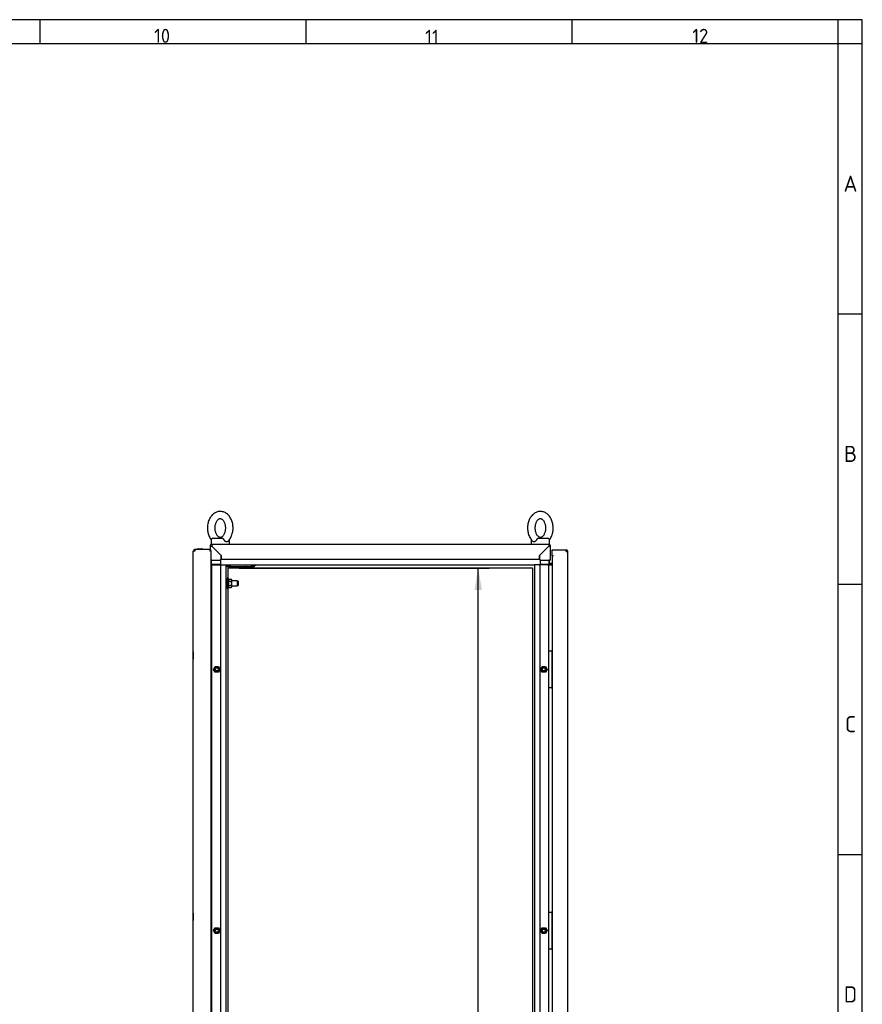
# Paper-space layout 'Layout1' of a CAD drawing. Extents: x 81 to 5357, y 137 to 3739.
# Tile 10 of 10: x 3986 to 5357, y 2137 to 3739. Entities that reach past the tile are written whole.
import ezdxf
from ezdxf.lldxf.tags import DXFTag

# ---------------------------------------------------------------- set-up
doc = ezdxf.new("R2010")
doc.units = 0
doc.header["$LTSCALE"] = 13.000013
doc.layers.get('0').update_dxf_attribs({"linetype": 'CONTINUOUS'})
for name, color, linetype in [('_TRANSLATION', 7, 'CONTINUOUS'), ('AE00100_03', 7, 'CONTINUOUS'), ('AE00198_03', 7, 'CONTINUOUS'), ('AE00217_25', 7, 'CONTINUOUS'), ('AE00219_00', 7, 'CONTINUOUS'), ('AE00219_03', 7, 'CONTINUOUS'), ('AE00224_00', 7, 'CONTINUOUS'), ('AE00368_00', 7, 'CONTINUOUS'), ('AE00500_10', 7, 'CONTINUOUS'), ('AE00715_01', 7, 'CONTINUOUS'), ('DEFAULT', 7, 'CONTINUOUS'), ('DV3__TRANSLATION', 7, 'CONTINUOUS'), ('F0000000_08', 7, 'CONTINUOUS'), ('F0000001_47', 7, 'CONTINUOUS'), ('F0000001_64', 7, 'CONTINUOUS'), ('M0000000_06', 7, 'CONTINUOUS'), ('M0000000_29', 7, 'CONTINUOUS'), ('M0000000_39', 7, 'CONTINUOUS'), ('M0000000_54', 7, 'CONTINUOUS'), ('M0000000_58', 7, 'CONTINUOUS'), ('M0000000_70', 7, 'CONTINUOUS')]:
    doc.layers.add(name, color=color, linetype=linetype)
doc.styles.add('SEACAD_ARIAL', font='arial.ttf')
doc.styles.add('SEACAD_ARIALI', font='ariali.ttf')
tags = doc.linetypes.add('CENTER2', pattern=[28.575, 19.05, -3.175, 3.175, -3.175]).pattern_tags.tags
tags[10:11] = [DXFTag(74, 4), DXFTag(75, 0), DXFTag(340, '0'), DXFTag(46, 0.0), DXFTag(50, 0.0), DXFTag(44, 0.0), DXFTag(45, 0.0)]
tags[8:9] = [DXFTag(74, 4), DXFTag(75, 0), DXFTag(340, '0'), DXFTag(46, 0.0), DXFTag(50, 0.0), DXFTag(44, 0.0), DXFTag(45, 0.0)]
tags[6:7] = [DXFTag(74, 4), DXFTag(75, 0), DXFTag(340, '0'), DXFTag(46, 0.0), DXFTag(50, 0.0), DXFTag(44, 0.0), DXFTag(45, 0.0)]
tags[4:5] = [DXFTag(74, 4), DXFTag(75, 0), DXFTag(340, '0'), DXFTag(46, 0.0), DXFTag(50, 0.0), DXFTag(44, 0.0), DXFTag(45, 0.0)]
doc.dimstyles.new('ISO', dxfattribs={"dimtxt": 13.75, "dimasz": 13.75, "dimexe": 6.875, "dimexo": 6.875, "dimgap": 3.4375, "dimtad": 1, "dimdec": 1, "dimtxsty": 'SEACAD_ARIAL', "dimblk1": '_SE_FILLED', "dimblk2": '_SE_FILLED', "dimsah": 1, "dimcen": 6.875, "dimazin": 3, "dimtfac": 0.7, "dimtdec": 3, "dimtmove": 0, "dimatfit": 3})

# ---------------------------------------------------------------- blocks, each defined once
blk = doc.blocks.new('DMBLK26')
at = {"layer": '_TRANSLATION', "linetype": 'CONTINUOUS'}
for points in [[(4738.1, 2810.9), (4732.2, 2846.6), (4726.2, 2810.9)], [(4738.1, 1152.4), (4726.2, 1152.4), (4732.2, 1116.6)]]:
    blk.add_hatch(color=7, dxfattribs=at).paths.add_polyline_path(points)
at = {"layer": '_TRANSLATION', "color": 7, "linetype": 'CONTINUOUS'}
for p, q in [((4343.2, 2846.6), (4750.1, 2846.6)), ((4732.2, 1116.6), (4732.2, 2846.6)), ((4343.2, 1116.6), (4750.1, 1116.6))]:
    blk.add_line(p, q, dxfattribs=at)
at = {"layer": '_TRANSLATION', "color": 7, "linetype": 'CONTINUOUS', "style": 'SEACAD_ARIALI'}
blk.add_text('1730', height=35.75, rotation=90, dxfattribs=at).set_placement((4723.3, 1926))
blk = doc.blocks.new('_SE_FILLED')
at = {"color": 0}
blk.add_line((0, 0), (-1, 0), dxfattribs=at)
blk.add_solid([(0, 0), (-1, -0.1665), (-1, 0.1665), (0, 0)], dxfattribs=at)

psp = doc.layouts.get("Layout1")

# ---------------------------------------------------------------- linework, layer by layer
at = {"color": 7, "linetype": 'CONTINUOUS'}
for p, q in [((5357.2, 3738.65), (81.05, 3738.65)), ((4018.48, 3738.65), (4018.48, 3699.28)), ((4451.59, 3738.65), (4451.59, 3699.28)), ((4884.71, 3738.65), (4884.71, 3699.28)), ((5357.2, 142.47), (5357.2, 3738.65)), ((5357.2, 3259.6), (5317.83, 3259.6)), ((5357.2, 2819.92), (5317.83, 2819.92)), ((5357.2, 2380.24), (5317.83, 2380.24))]:
    psp.add_line(p, q, dxfattribs=at)
at = {"layer": 'AE00100_03', "color": 7, "linetype": 'CONTINUOUS'}
psp.add_line((4276.61, 2877.95), (4282.01, 2877.95), dxfattribs=at)
for centre, start, end in [((4276.61, 2876.65), 90, 180), ((4282.01, 2876.65), 0, 90)]:
    psp.add_arc(centre, 1.3, start, end, dxfattribs=at)
at = {"layer": 'AE00198_03', "color": 7, "linetype": 'CONTINUOUS'}
for p, q in [((4852.51, 2709.4), (4851.81, 2709.4)), ((4852.51, 2698.9), (4852.51, 2709.4)), ((4851.81, 2698.9), (4852.51, 2698.9)), ((4852.51, 2664.4), (4851.81, 2664.4)), ((4852.51, 2653.9), (4852.51, 2664.4)), ((4851.81, 2653.9), (4852.51, 2653.9)), ((4852.51, 2284.4), (4851.81, 2284.4)), ((4852.51, 2273.9), (4852.51, 2284.4)), ((4851.81, 2273.9), (4852.51, 2273.9)), ((4852.51, 2239.4), (4851.81, 2239.4)), ((4851.81, 2228.9), (4852.51, 2228.9)), ((4852.51, 2228.9), (4852.51, 2239.4))]:
    psp.add_line(p, q, dxfattribs=at)
at = {"layer": 'AE00217_25', "color": 7, "linetype": 'CONTINUOUS'}
for p, q in [((4323.81, 2825.65), (4321.81, 2825.65)), ((4340.03, 2825.65), (4331.31, 2825.65)), ((4340.03, 2825.65), (4340.03, 2817.65)), ((4341.31, 2824.97), (4340.03, 2825.65)), ((4341.31, 2824.97), (4341.31, 2818.32)), ((4321.81, 2817.65), (4323.81, 2817.65)), ((4331.31, 2817.65), (4340.03, 2817.65)), ((4340.03, 2817.65), (4341.31, 2818.32))]:
    psp.add_line(p, q, dxfattribs=at)
at = {"layer": 'AE00219_00', "color": 7, "linetype": 'CONTINUOUS'}
for p, q in [((4332.31, 2851.65), (4332.31, 2851.15)), ((4338.31, 2851.15), (4338.31, 2851.65)), ((4357.31, 2851.65), (4357.31, 2851.15)), ((4363.31, 2851.15), (4363.31, 2851.65)), ((4329.84, 2848.65), (4329.31, 2848.15)), ((4329.31, 2848.15), (4341.31, 2848.15)), ((4329.31, 2848.15), (4329.31, 2847.65)), ((4329.31, 2847.65), (4341.31, 2847.65)), ((4341.31, 2848.15), (4340.77, 2848.65)), ((4341.31, 2847.65), (4341.31, 2848.15)), ((4354.84, 2848.65), (4354.31, 2848.15)), ((4354.31, 2848.15), (4366.31, 2848.15)), ((4354.31, 2848.15), (4354.31, 2847.65)), ((4354.31, 2847.65), (4366.31, 2847.65)), ((4366.31, 2848.15), (4365.77, 2848.65)), ((4366.31, 2847.65), (4366.31, 2848.15))]:
    psp.add_line(p, q, dxfattribs=at)
at = {"layer": 'AE00219_03', "color": 7, "linetype": 'CONTINUOUS'}
for p, q in [((4268.11, 2710.15), (4268.11, 2698.15)), ((4268.31, 2710.15), (4268.11, 2710.15)), ((4268.11, 2698.15), (4268.31, 2698.15)), ((4268.11, 2285.15), (4268.11, 2273.15)), ((4268.31, 2285.15), (4268.11, 2285.15)), ((4268.11, 2273.15), (4268.31, 2273.15))]:
    psp.add_line(p, q, dxfattribs=at)
at = {"layer": 'AE00224_00', "color": 7, "linetype": 'CONTINUOUS'}
for p, q in [((4323.81, 2813.15), (4323.81, 2830.15)), ((4325.31, 2830.15), (4323.81, 2830.15)), ((4325.31, 2813.15), (4325.31, 2830.15)), ((4326.31, 2827.65), (4325.31, 2830.15)), ((4326.31, 2828.58), (4330.26, 2828.58)), ((4326.31, 2826.84), (4326.31, 2828.58)), ((4326.31, 2825.11), (4326.31, 2826.84)), ((4326.31, 2825.11), (4330.26, 2825.11)), ((4326.31, 2821.65), (4326.31, 2825.11)), ((4326.31, 2818.18), (4326.31, 2821.65)), ((4331.31, 2827.14), (4330.26, 2828.58)), ((4331.31, 2816.15), (4331.31, 2827.14)), ((4323.81, 2813.15), (4325.31, 2813.15)), ((4325.31, 2813.15), (4326.31, 2815.65)), ((4326.31, 2818.18), (4330.26, 2818.18)), ((4326.31, 2816.45), (4326.31, 2818.18)), ((4326.31, 2814.72), (4326.31, 2816.45)), ((4326.31, 2814.72), (4330.26, 2814.72)), ((4330.26, 2814.72), (4331.31, 2816.15))]:
    psp.add_line(p, q, dxfattribs=at)
for points, knots in [([(4330.26, 2825.11), (4330.67, 2825.67), (4330.93, 2826.24), (4330.94, 2826.98), (4330.92, 2827.14), (4330.86, 2827.43), (4330.81, 2827.58), (4330.63, 2828.01), (4330.46, 2828.3), (4330.26, 2828.58)], [0, 0, 0, 0, 0.5, 0.5, 0.625, 0.625, 0.75, 0.75, 1, 1, 1, 1]), ([(4330.26, 2818.18), (4330.46, 2818.74), (4330.63, 2819.31), (4330.87, 2820.47), (4330.94, 2821.05), (4330.94, 2821.94), (4330.92, 2822.23), (4330.86, 2822.83), (4330.81, 2823.12), (4330.63, 2823.99), (4330.46, 2824.55), (4330.26, 2825.11)], [0, 0, 0, 0, 0.25, 0.25, 0.5, 0.5, 0.625, 0.625, 0.75, 0.75, 1, 1, 1, 1]), ([(4330.26, 2814.72), (4330.67, 2815.28), (4330.93, 2815.85), (4330.94, 2816.59), (4330.92, 2816.74), (4330.86, 2817.04), (4330.81, 2817.19), (4330.63, 2817.62), (4330.46, 2817.9), (4330.26, 2818.18)], [0, 0, 0, 0, 0.5, 0.5, 0.625, 0.625, 0.75, 0.75, 1, 1, 1, 1])]:
    psp.add_open_spline(points, degree=3, knots=knots, dxfattribs=at)
at = {"layer": 'AE00368_00', "color": 7, "linetype": 'CONTINUOUS'}
for p, q in [((4325.11, 2851.65), (4325.11, 2851.15)), ((4345.51, 2851.15), (4345.51, 2851.65)), ((4350.11, 2851.65), (4350.11, 2851.15)), ((4370.51, 2851.15), (4370.51, 2851.65)), ((4367.28, 2851.15), (4370.51, 2851.15))]:
    psp.add_line(p, q, dxfattribs=at)
for centre, start, end in [((4328.91, 2851.85), 270, 343.39845), ((4341.71, 2851.85), 196.60155, 270), ((4353.91, 2851.85), 270, 343.39845), ((4366.71, 2851.85), 196.60155, 270)]:
    psp.add_arc(centre, 0.7, start, end, dxfattribs=at)
at = {"layer": 'AE00500_10', "color": 7, "linetype": 'CONTINUOUS'}
for p, q in [((4297.81, 2708.85), (4298.31, 2708.85)), ((4298.31, 2699.45), (4297.81, 2699.45)), ((4301.39, 2681.67), (4304.08, 2686.32)), ((4304.08, 2676.97), (4301.39, 2681.62)), ((4302.48, 2681.65), (4304.64, 2685.4)), ((4304.64, 2677.9), (4302.48, 2681.65)), ((4304.12, 2686.35), (4309.49, 2686.35)), ((4309.49, 2676.95), (4304.12, 2676.95)), ((4304.64, 2685.4), (4308.97, 2685.4)), ((4308.97, 2677.9), (4304.64, 2677.9)), ((4308.97, 2685.4), (4311.14, 2681.65)), ((4311.14, 2681.65), (4308.97, 2677.9)), ((4309.53, 2686.32), (4312.22, 2681.67)), ((4312.22, 2681.62), (4309.53, 2676.97)), ((4833.39, 2681.67), (4836.08, 2686.32)), ((4836.08, 2676.97), (4833.39, 2681.62)), ((4834.48, 2681.65), (4836.64, 2685.4)), ((4836.64, 2677.9), (4834.48, 2681.65)), ((4836.12, 2686.35), (4841.49, 2686.35)), ((4841.49, 2676.95), (4836.12, 2676.95)), ((4836.64, 2685.4), (4840.97, 2685.4)), ((4840.97, 2677.9), (4836.64, 2677.9)), ((4840.97, 2685.4), (4843.14, 2681.65)), ((4843.14, 2681.65), (4840.97, 2677.9)), ((4841.53, 2686.32), (4844.22, 2681.67)), ((4844.22, 2681.62), (4841.53, 2676.97)), ((4297.81, 2663.85), (4298.31, 2663.85)), ((4298.31, 2654.45), (4297.81, 2654.45)), ((4297.81, 2283.85), (4298.31, 2283.85)), ((4298.31, 2274.45), (4297.81, 2274.45)), ((4301.39, 2256.67), (4304.08, 2261.32)), ((4302.48, 2256.65), (4304.64, 2260.4)), ((4304.12, 2261.35), (4309.49, 2261.35)), ((4304.64, 2260.4), (4308.97, 2260.4)), ((4308.97, 2260.4), (4311.14, 2256.65)), ((4309.53, 2261.32), (4312.22, 2256.67)), ((4833.39, 2256.67), (4836.08, 2261.32)), ((4834.48, 2256.65), (4836.64, 2260.4)), ((4836.12, 2261.35), (4841.49, 2261.35)), ((4836.64, 2260.4), (4840.97, 2260.4)), ((4840.97, 2260.4), (4843.14, 2256.65)), ((4841.53, 2261.32), (4844.22, 2256.67)), ((4304.08, 2251.97), (4301.39, 2256.62)), ((4304.64, 2252.9), (4302.48, 2256.65)), ((4309.49, 2251.95), (4304.12, 2251.95)), ((4308.97, 2252.9), (4304.64, 2252.9)), ((4311.14, 2256.65), (4308.97, 2252.9)), ((4312.22, 2256.62), (4309.53, 2251.97)), ((4836.08, 2251.97), (4833.39, 2256.62)), ((4836.64, 2252.9), (4834.48, 2256.65)), ((4841.49, 2251.95), (4836.12, 2251.95)), ((4840.97, 2252.9), (4836.64, 2252.9)), ((4843.14, 2256.65), (4840.97, 2252.9)), ((4844.22, 2256.62), (4841.53, 2251.97)), ((4297.81, 2238.85), (4298.31, 2238.85)), ((4298.31, 2229.45), (4297.81, 2229.45))]:
    psp.add_line(p, q, dxfattribs=at)
for centre in [(4306.81, 2681.65), (4838.81, 2681.65), (4306.81, 2256.65), (4838.81, 2256.65)]:
    psp.add_circle(centre, 2.46, dxfattribs=at)
for centre, radius, start, end in [((4301.44, 2681.65), 0.05, 150, 210), ((4306.81, 2681.65), 3, 75, 15), ((4304.12, 2686.3), 0.05, 90, 150), ((4304.12, 2677), 0.05, 210, 270), ((4309.49, 2686.3), 0.05, 30, 90), ((4309.49, 2677), 0.05, 270, 330), ((4312.18, 2681.65), 0.05, 330, 30), ((4833.44, 2681.65), 0.05, 150, 210), ((4838.81, 2681.65), 3, 75, 15), ((4836.12, 2686.3), 0.05, 90, 150), ((4836.12, 2677), 0.05, 210, 270), ((4841.49, 2686.3), 0.05, 30, 90), ((4841.49, 2677), 0.05, 270, 330), ((4844.18, 2681.65), 0.05, 330, 30), ((4306.81, 2256.65), 3, 75, 15), ((4304.12, 2261.3), 0.05, 90, 150), ((4309.49, 2261.3), 0.05, 30, 90), ((4838.81, 2256.65), 3, 75, 15), ((4836.12, 2261.3), 0.05, 90, 150), ((4841.49, 2261.3), 0.05, 30, 90), ((4301.44, 2256.65), 0.05, 150, 210), ((4304.12, 2252), 0.05, 210, 270), ((4309.49, 2252), 0.05, 270, 330), ((4312.18, 2256.65), 0.05, 330, 30), ((4833.44, 2256.65), 0.05, 150, 210), ((4836.12, 2252), 0.05, 210, 270), ((4841.49, 2252), 0.05, 270, 330), ((4844.18, 2256.65), 0.05, 330, 30)]:
    psp.add_arc(centre, radius, start, end, dxfattribs=at)
at = {"layer": 'AE00715_01', "color": 7, "linetype": 'CONTINUOUS'}
for p, q in [((4297.31, 2892.15), (4297.31, 2885.15)), ((4297.31, 2885.15), (4298.61, 2885.15)), ((4300.31, 2895.15), (4315.61, 2895.15)), ((4306.31, 2885.15), (4318.31, 2885.15)), ((4327.31, 2885.15), (4327.31, 2892.15)), ((4818.31, 2892.15), (4818.31, 2885.15)), ((4827.2, 2885.15), (4839.41, 2885.15)), ((4830, 2895.15), (4845.31, 2895.15)), ((4847.01, 2885.15), (4848.31, 2885.15)), ((4848.31, 2885.15), (4848.31, 2892.15))]:
    psp.add_line(p, q, dxfattribs=at)
for centre, start, end in [((4300.31, 2892.15), 90, 180), ((4324.31, 2892.15), 0, 10.76954), ((4821.31, 2892.15), 169.13292, 180), ((4845.31, 2892.15), 0, 90)]:
    psp.add_arc(centre, 3, start, end, dxfattribs=at)
for points, knots in [([(4312.31, 2938.65), (4311.64, 2938.63), (4310.22, 2938.58), (4307.76, 2938.09), (4305.16, 2937.13), (4302.68, 2935.74), (4300.36, 2933.95), (4298.24, 2931.79), (4296.35, 2929.26), (4294.73, 2926.43), (4293.41, 2923.33), (4292.4, 2920.02), (4291.74, 2916.57), (4291.42, 2913.03), (4291.46, 2909.47), (4291.86, 2905.94), (4292.6, 2902.49), (4293.7, 2899.19), (4295.13, 2896.08), (4296.43, 2893.99), (4297.23, 2892.88), (4297.39, 2892.67)], [0, 0, 0, 0, 0.03244993, 0.0816627, 0.13089294, 0.18055797, 0.23098116, 0.28231484, 0.33451998, 0.38740793, 0.44073212, 0.49427857, 0.54789014, 0.60153131, 0.65522054, 0.70900139, 0.76291181, 0.81699752, 0.87127341, 0.92567607, 0.93825658, 0.93825658, 0.93825658, 0.93825658]), ([(4324.79, 2889.94), (4325.56, 2890.73), (4326.87, 2892.09), (4328.71, 2894.75), (4330.25, 2897.64), (4331.5, 2900.8), (4332.41, 2904.15), (4332.99, 2907.63), (4333.21, 2911.18), (4333.08, 2914.74), (4332.59, 2918.26), (4331.76, 2921.67), (4330.58, 2924.93), (4329.06, 2927.97), (4327.23, 2930.74), (4325.1, 2933.17), (4322.72, 2935.2), (4320.14, 2936.8), (4317.44, 2937.92), (4314.75, 2938.54), (4313.15, 2938.62), (4312.31, 2938.65)], [0, 0, 0, 0, 0.050941, 0.1033419, 0.1563633, 0.2097599, 0.2633301, 0.3169471, 0.3705948, 0.4243005, 0.4781069, 0.5320562, 0.5861887, 0.6405065, 0.6949095, 0.7491704, 0.8029645, 0.8559345, 0.9078279, 0.9586123, 1, 1, 1, 1]), ([(4833.31, 2938.65), (4832.64, 2938.63), (4831.22, 2938.58), (4828.76, 2938.09), (4826.16, 2937.13), (4823.68, 2935.74), (4821.36, 2933.95), (4819.24, 2931.79), (4817.35, 2929.26), (4815.73, 2926.43), (4814.41, 2923.33), (4813.4, 2920.02), (4812.74, 2916.57), (4812.42, 2913.03), (4812.46, 2909.47), (4812.86, 2905.94), (4813.6, 2902.49), (4814.7, 2899.19), (4816.13, 2896.08), (4817.88, 2893.27), (4819.52, 2891.17), (4820.53, 2890.26), (4820.85, 2889.98)], [0, 0, 0, 0, 0.032445, 0.0816503, 0.1308731, 0.1805306, 0.2309462, 0.2822721, 0.3344693, 0.3873492, 0.4406653, 0.4942037, 0.5478071, 0.6014402, 0.6551213, 0.708894, 0.7627962, 0.8168737, 0.8711414, 0.9255358, 0.9798552, 1, 1, 1, 1]), ([(4848.22, 2892.67), (4848.72, 2893.33), (4849.82, 2894.95), (4851.25, 2897.64), (4852.5, 2900.8), (4853.41, 2904.15), (4853.99, 2907.63), (4854.21, 2911.18), (4854.08, 2914.74), (4853.59, 2918.26), (4852.76, 2921.67), (4851.58, 2924.93), (4850.06, 2927.97), (4848.23, 2930.74), (4846.1, 2933.17), (4843.72, 2935.2), (4841.14, 2936.8), (4838.44, 2937.92), (4835.75, 2938.54), (4834.15, 2938.62), (4833.31, 2938.65)], [0.06199318, 0.06199318, 0.06199318, 0.06199318, 0.10352877, 0.15653919, 0.20992461, 0.2634836, 0.31708951, 0.37072596, 0.42442047, 0.47821569, 0.53215375, 0.58627498, 0.64058147, 0.69497312, 0.74922267, 0.80300559, 0.85596448, 0.90784713, 0.95862088, 1, 1, 1, 1]), ([(4312.31, 2926.65), (4312.49, 2926.64), (4313.01, 2926.62), (4313.97, 2926.4), (4315.18, 2925.79), (4316.42, 2924.83), (4317.64, 2923.48), (4318.78, 2921.73), (4319.74, 2919.68), (4320.49, 2917.38), (4320.98, 2914.89), (4321.19, 2912.29), (4321.12, 2909.68), (4320.76, 2907.13), (4320.14, 2904.73), (4319.29, 2902.56), (4318.25, 2900.68), (4317.09, 2899.15), (4315.86, 2897.99), (4314.64, 2897.2), (4313.45, 2896.74), (4312.25, 2896.59), (4311.05, 2896.76), (4309.78, 2897.3), (4308.54, 2898.16), (4307.29, 2899.41), (4306.11, 2901.08), (4305.1, 2903.06), (4304.29, 2905.3), (4303.73, 2907.75), (4303.45, 2910.32), (4303.44, 2912.94), (4303.73, 2915.52), (4304.29, 2917.97), (4305.08, 2920.2), (4306.08, 2922.16), (4307.22, 2923.78), (4308.43, 2925.04), (4309.66, 2925.93), (4310.85, 2926.46), (4311.73, 2926.63), (4312.19, 2926.65), (4312.31, 2926.65)], [0, 0, 0, 0, 0.0121991, 0.0411948, 0.0670538, 0.091493, 0.117508, 0.1428604, 0.1680318, 0.1931992, 0.2184378, 0.2437498, 0.2690926, 0.2943994, 0.3195914, 0.3446249, 0.3694973, 0.3942866, 0.4191455, 0.4444383, 0.4708991, 0.4998777, 0.5332319, 0.559734, 0.584479, 0.6108374, 0.6363064, 0.6614955, 0.6866547, 0.7118719, 0.7371678, 0.7625081, 0.7878346, 0.8130617, 0.8381387, 0.8630496, 0.8878464, 0.9126646, 0.9377922, 0.9638507, 0.9920002, 1, 1, 1, 1]), ([(4833.31, 2926.65), (4833.49, 2926.64), (4834.01, 2926.62), (4834.97, 2926.4), (4836.18, 2925.79), (4837.42, 2924.83), (4838.64, 2923.48), (4839.78, 2921.73), (4840.74, 2919.68), (4841.49, 2917.38), (4841.98, 2914.89), (4842.19, 2912.29), (4842.12, 2909.68), (4841.76, 2907.13), (4841.14, 2904.73), (4840.29, 2902.56), (4839.25, 2900.68), (4838.09, 2899.15), (4836.86, 2897.99), (4835.64, 2897.2), (4834.45, 2896.74), (4833.25, 2896.59), (4832.05, 2896.76), (4830.78, 2897.3), (4829.54, 2898.16), (4828.29, 2899.41), (4827.11, 2901.08), (4826.1, 2903.06), (4825.29, 2905.3), (4824.73, 2907.75), (4824.45, 2910.32), (4824.44, 2912.94), (4824.73, 2915.52), (4825.29, 2917.97), (4826.08, 2920.2), (4827.08, 2922.16), (4828.22, 2923.78), (4829.43, 2925.04), (4830.66, 2925.93), (4831.85, 2926.46), (4832.73, 2926.63), (4833.19, 2926.65), (4833.31, 2926.65)], [0, 0, 0, 0, 0.0121991, 0.0411948, 0.0670538, 0.091493, 0.117508, 0.1428604, 0.1680318, 0.1931992, 0.2184378, 0.2437498, 0.2690926, 0.2943994, 0.3195914, 0.3446249, 0.3694973, 0.3942866, 0.4191455, 0.4444383, 0.4708991, 0.4998777, 0.5332319, 0.559734, 0.584479, 0.6108374, 0.6363064, 0.6614955, 0.6866547, 0.7118719, 0.7371678, 0.7625081, 0.7878346, 0.8130617, 0.8381387, 0.8630496, 0.8878464, 0.9126646, 0.9377922, 0.9638507, 0.9920002, 1, 1, 1, 1]), ([(4315.61, 2895.15), (4315.74, 2895.15), (4315.87, 2895.13), (4316.13, 2895.05), (4316.26, 2894.98), (4316.52, 2894.82), (4316.65, 2894.73), (4316.91, 2894.5), (4317.04, 2894.37), (4317.3, 2894.08), (4317.43, 2893.93), (4317.69, 2893.6), (4317.81, 2893.43), (4318.18, 2892.9), (4318.41, 2892.53), (4318.61, 2892.15)], [0, 0, 0, 0, 0.125, 0.125, 0.25, 0.25, 0.375, 0.375, 0.5, 0.5, 0.625, 0.625, 0.75, 0.75, 1, 1, 1, 1]), ([(4324.78, 2889.93), (4324.67, 2889.82), (4324.55, 2889.72), (4324.28, 2889.54), (4324.12, 2889.46), (4323.8, 2889.33), (4323.63, 2889.28), (4323.28, 2889.21), (4323.1, 2889.2), (4322.73, 2889.2), (4322.54, 2889.21), (4322.15, 2889.28), (4321.95, 2889.33), (4321.55, 2889.46), (4321.35, 2889.54), (4320.96, 2889.73), (4320.76, 2889.84), (4320.18, 2890.23), (4319.81, 2890.54), (4319.31, 2891.09), (4319.16, 2891.29), (4318.87, 2891.7), (4318.73, 2891.92), (4318.61, 2892.15)], [0.25768848, 0.25768848, 0.25768848, 0.25768848, 0.3125, 0.3125, 0.375, 0.375, 0.4375, 0.4375, 0.5, 0.5, 0.5625, 0.5625, 0.625, 0.625, 0.6875, 0.6875, 0.75, 0.75, 0.875, 0.875, 0.9375, 0.9375, 1, 1, 1, 1]), ([(4827, 2892.15), (4826.76, 2891.7), (4826.47, 2891.28), (4825.8, 2890.54), (4825.44, 2890.23), (4824.86, 2889.85), (4824.66, 2889.73), (4824.26, 2889.54), (4824.06, 2889.46), (4823.67, 2889.33), (4823.47, 2889.28), (4823.08, 2889.21), (4822.89, 2889.2), (4822.52, 2889.2), (4822.34, 2889.21), (4821.98, 2889.28), (4821.81, 2889.33), (4821.49, 2889.46), (4821.34, 2889.54), (4821.06, 2889.72), (4820.94, 2889.82), (4820.82, 2889.94)], [0, 0, 0, 0, 0.125, 0.125, 0.25, 0.25, 0.3125, 0.3125, 0.375, 0.375, 0.4375, 0.4375, 0.5, 0.5, 0.5625, 0.5625, 0.625, 0.625, 0.6875, 0.6875, 0.74508711, 0.74508711, 0.74508711, 0.74508711]), ([(4827, 2892.15), (4827.2, 2892.53), (4827.43, 2892.89), (4827.8, 2893.43), (4827.92, 2893.6), (4828.18, 2893.92), (4828.31, 2894.08), (4828.57, 2894.37), (4828.7, 2894.49), (4828.96, 2894.72), (4829.09, 2894.82), (4829.35, 2894.98), (4829.48, 2895.04), (4829.74, 2895.13), (4829.87, 2895.15), (4830, 2895.15)], [0, 0, 0, 0, 0.25, 0.25, 0.375, 0.375, 0.5, 0.5, 0.625, 0.625, 0.75, 0.75, 0.875, 0.875, 1, 1, 1, 1])]:
    psp.add_open_spline(points, degree=3, knots=knots, dxfattribs=at)
at = {"layer": 'DEFAULT', "color": 7, "linetype": 'CONTINUOUS'}
for p, q in [((5317.83, 142.47), (5317.83, 3738.65)), ((5357.2, 3699.28), (81.05, 3699.28))]:
    psp.add_line(p, q, dxfattribs=at)
at = {"layer": 'DV3__TRANSLATION', "color": 7, "linetype": 'CENTER2'}
for p, q in [((4325.31, 2846.65), (4820.31, 2846.65)), ((4325.31, 1116.65), (4325.31, 2846.65)), ((4820.31, 2846.65), (4820.31, 1116.65))]:
    psp.add_line(p, q, dxfattribs=at)
at = {"layer": 'F0000000_08', "color": 7, "linetype": 'CONTINUOUS'}
for p, q in [((4847.31, 2652.15), (4847.31, 2711.15)), ((4847.81, 2711.65), (4848.31, 2711.65)), ((4848.31, 2711.65), (4850.81, 2711.65)), ((4850.81, 2711.65), (4851.31, 2711.65)), ((4851.31, 2711.65), (4851.4, 2711.65)), ((4851.56, 2711.65), (4851.4, 2711.65)), ((4851.81, 2711.15), (4851.81, 2652.15)), ((4851.96, 2711.45), (4852.56, 2710.65)), ((4848.31, 2651.65), (4847.81, 2651.65)), ((4850.81, 2651.65), (4848.31, 2651.65)), ((4851.31, 2651.65), (4850.81, 2651.65)), ((4851.4, 2651.65), (4851.31, 2651.65)), ((4852.56, 2652.65), (4851.96, 2651.85)), ((4847.31, 2227.15), (4847.31, 2286.15)), ((4847.81, 2286.65), (4848.31, 2286.65)), ((4848.31, 2286.65), (4850.81, 2286.65)), ((4850.81, 2286.65), (4851.31, 2286.65)), ((4851.31, 2286.65), (4851.4, 2286.65)), ((4851.56, 2286.65), (4851.4, 2286.65)), ((4851.81, 2286.15), (4851.81, 2227.15)), ((4851.96, 2286.45), (4852.56, 2285.65)), ((4848.31, 2226.65), (4847.81, 2226.65)), ((4850.81, 2226.65), (4848.31, 2226.65)), ((4851.31, 2226.65), (4850.81, 2226.65)), ((4851.4, 2226.65), (4851.31, 2226.65)), ((4852.56, 2227.65), (4851.96, 2226.85))]:
    psp.add_line(p, q, dxfattribs=at)
for centre, start, end in [((4847.81, 2711.15), 90, 180), ((4851.31, 2711.15), 0, 90), ((4851.56, 2711.15), 36.8699, 90), ((4847.81, 2652.15), 180, 270), ((4851.31, 2652.15), 270, 0), ((4851.56, 2652.15), 270, 323.1301), ((4847.81, 2286.15), 90, 180), ((4851.31, 2286.15), 0, 90), ((4851.56, 2286.15), 36.8699, 90), ((4847.81, 2227.15), 180, 270), ((4851.31, 2227.15), 270, 0), ((4851.56, 2227.15), 270, 323.1301)]:
    psp.add_arc(centre, 0.5, start, end, dxfattribs=at)
at = {"layer": 'F0000001_47', "color": 7, "linetype": 'CONTINUOUS'}
for p, q in [((4268.31, 1089.45), (4268.31, 2873.85)), ((4271.11, 2873.85), (4268.31, 2873.85)), ((4271.11, 2876.65), (4271.13, 2876.65)), ((4295.8, 2876.65), (4271.13, 2876.65)), ((4296.31, 2875.15), (4295.01, 2873.85)), ((4295.8, 2874.65), (4295.01, 2873.85)), ((4295.8, 2876.65), (4295.8, 2874.65)), ((4297.81, 2875.15), (4296.31, 2875.15)), ((4297.81, 1088.15), (4297.81, 2875.15))]:
    psp.add_line(p, q, dxfattribs=at)
for centre, radius, start, end in [((4271.11, 2873.85), 2.8, 90, 180), ((4445.1, 2874.01), 174, 179.12972, 180.05178)]:
    psp.add_arc(centre, radius, start, end, dxfattribs=at)
at = {"layer": 'F0000001_64', "color": 7, "linetype": 'CONTINUOUS'}
for p, q in [((4852.56, 2873.35), (4852.56, 2876.15)), ((4852.56, 2876.15), (4875.24, 2876.15)), ((4852.56, 2866.16), (4852.56, 2873.35)), ((4875.26, 2876.15), (4875.24, 2876.15)), ((4875.26, 2873.35), (4878.06, 2873.35)), ((4878.06, 1089.95), (4878.06, 2873.35)), ((4854.86, 2866.16), (4852.56, 2866.16)), ((4854.81, 2866.15), (4852.56, 2866.15)), ((4852.56, 2866.15), (4852.56, 1097.15)), ((4854.81, 2866.15), (4854.86, 2866.15)), ((4854.86, 2866.15), (4854.86, 2866.16))]:
    psp.add_line(p, q, dxfattribs=at)
for centre, radius, start, end in [((4721.18, 2873.65), 154.07, 359.8886, 0.9299), ((4875.26, 2873.35), 2.8, 0, 90)]:
    psp.add_arc(centre, radius, start, end, dxfattribs=at)
at = {"layer": 'M0000000_06', "color": 7, "linetype": 'CONTINUOUS'}
for p, q in [((4297.81, 2852.65), (4300.81, 2852.65)), ((4297.81, 2851.65), (4300.81, 2851.65)), ((4298.31, 2852.65), (4298.31, 2859.15)), ((4300.81, 2852.65), (4312.81, 2852.65)), ((4300.81, 2851.65), (4312.81, 2851.65)), ((4832.81, 2852.65), (4844.81, 2852.65)), ((4844.81, 2851.65), (4832.81, 2851.65)), ((4844.81, 2852.65), (4848.06, 2852.65)), ((4844.81, 2851.65), (4848.06, 2851.65)), ((4847.31, 2859.15), (4847.31, 2852.65)), ((4848.06, 2852.65), (4848.06, 2859.15)), ((4848.06, 2852.65), (4848.06, 2851.65))]:
    psp.add_line(p, q, dxfattribs=at)
at = {"layer": 'M0000000_29', "color": 7, "linetype": 'CONTINUOUS'}
for p, q in [((4298.31, 2851.65), (4298.31, 1111.65)), ((4314.06, 2851.65), (4312.81, 2851.65)), ((4312.81, 2851.65), (4312.81, 1111.65)), ((4314.06, 2851.65), (4318.11, 2851.65)), ((4318.11, 2851.65), (4321.81, 2851.65)), ((4321.81, 1111.65), (4321.81, 2851.65)), ((4823.81, 2851.65), (4823.81, 1111.65)), ((4827.51, 2851.65), (4823.81, 2851.65)), ((4831.56, 2851.65), (4827.51, 2851.65)), ((4832.81, 2851.65), (4831.56, 2851.65)), ((4832.81, 1111.65), (4832.81, 2851.65)), ((4847.31, 2711.15), (4847.31, 2851.65)), ((4848.06, 2851.65), (4848.61, 2851.65)), ((4848.61, 2851.65), (4852.56, 2851.65)), ((4847.31, 2286.15), (4847.31, 2652.15)), ((4847.31, 1736.15), (4847.31, 2227.15))]:
    psp.add_line(p, q, dxfattribs=at)
at = {"layer": 'M0000000_39', "color": 7, "linetype": 'CONTINUOUS'}
for p, q in [((4312.81, 2859.4), (4312.81, 2860.65)), ((4832.81, 2860.65), (4312.81, 2860.65)), ((4312.81, 2859.4), (4312.81, 2855.35)), ((4312.81, 2855.35), (4312.81, 2851.65)), ((4321.81, 2851.65), (4823.81, 2851.65)), ((4832.81, 2859.4), (4832.81, 2860.65)), ((4832.81, 2859.4), (4832.81, 2855.35)), ((4832.81, 2855.35), (4832.81, 2851.65))]:
    psp.add_line(p, q, dxfattribs=at)
at = {"layer": 'M0000000_54', "color": 7, "linetype": 'CONTINUOUS'}
for p, q in [((4849.31, 2852.85), (4848.06, 2852.85)), ((4852.56, 2854.15), (4849.31, 2854.15)), ((4849.31, 2854.15), (4849.31, 2852.95)), ((4849.31, 2852.95), (4852.56, 2852.95)), ((4852.56, 2852.85), (4849.31, 2852.85)), ((4849.31, 2852.85), (4849.31, 2851.65))]:
    psp.add_line(p, q, dxfattribs=at)
for radius, start in [(2, 231.31781), (3.2, 247.00661)]:
    psp.add_arc((4849.31, 2856.15), radius, start, 270, dxfattribs=at)
at = {"layer": 'M0000000_58', "color": 7, "linetype": 'CONTINUOUS'}
for p, q in [((4321.81, 2851.15), (4323.31, 2851.15)), ((4323.31, 2848.65), (4321.81, 2848.65)), ((4323.31, 2851.15), (4328.31, 2851.15)), ((4323.31, 2848.65), (4323.31, 2851.15)), ((4328.31, 2848.65), (4323.31, 2848.65)), ((4362.31, 2851.15), (4328.31, 2851.15)), ((4362.31, 2848.65), (4328.31, 2848.65)), ((4362.31, 2851.15), (4367.28, 2851.15)), ((4367.31, 2848.65), (4362.31, 2848.65)), ((4367.31, 2851.15), (4367.31, 2848.65))]:
    psp.add_line(p, q, dxfattribs=at)
at = {"layer": 'M0000000_70', "color": 7, "linetype": 'CONTINUOUS'}
for p, q in [((4298.61, 2885.15), (4306.2, 2885.15)), ((4318.41, 2885.15), (4827.2, 2885.15)), ((4839.41, 2885.15), (4847.01, 2885.15)), ((4295.81, 2882.35), (4295.81, 2874.65)), ((4298.61, 2882.35), (4313.82, 2867.14)), ((4298.61, 2882.33), (4298.61, 2882.35)), ((4313.81, 2867.13), (4298.61, 2882.33)), ((4831.8, 2867.14), (4847.01, 2882.35)), ((4847.01, 2882.33), (4831.81, 2867.13)), ((4847.01, 2882.33), (4847.01, 2882.35)), ((4849.81, 2859.15), (4849.81, 2882.35)), ((4298.61, 2859.15), (4297.81, 2859.15)), ((4298.61, 2859.15), (4312.81, 2859.15)), ((4313.81, 2860.65), (4313.81, 2867.13)), ((4313.82, 2867.14), (4313.82, 2860.65)), ((4831.8, 2860.65), (4831.8, 2867.14)), ((4831.81, 2867.13), (4831.81, 2860.65)), ((4832.81, 2859.15), (4847.01, 2859.15)), ((4849.81, 2859.15), (4847.01, 2859.15))]:
    psp.add_line(p, q, dxfattribs=at)
for centre, radius, start, end in [((4847.01, 2882.35), 2.8, 4.2591, 89.99999), ((4297.79, 2882.56), 1.97, 178.27936, 186.09261), ((4298.37, 3044.6), 162.27, 269.10323, 270.08508), ((4847.16, 3056.32), 174, 269.94822, 270.87028), ((4846.36, 2882.65), 3.44, 354.96889, 358.9547)]:
    psp.add_arc(centre, radius, start, end, dxfattribs=at)
for points, knots in [([(4298.61, 2885.15), (4298.58, 2885.15), (4298.54, 2885.15), (4298.45, 2885.14), (4298.33, 2885.14), (4298.2, 2885.12), (4298.01, 2885.09), (4297.79, 2885.03), (4297.53, 2884.94), (4297.28, 2884.82), (4297.05, 2884.68), (4296.83, 2884.52), (4296.62, 2884.33), (4296.44, 2884.13), (4296.27, 2883.91), (4296.13, 2883.67), (4296.01, 2883.42), (4295.94, 2883.21), (4295.89, 2883.03), (4295.86, 2882.89), (4295.84, 2882.76), (4295.82, 2882.65), (4295.82, 2882.59), (4295.82, 2882.58)], [0, 0, 0, 0, 0.01562937, 0.03125875, 0.06251515, 0.09377154, 0.12502794, 0.1875219, 0.25001587, 0.31250986, 0.37500382, 0.43749778, 0.49999175, 0.56248573, 0.62497969, 0.68747365, 0.74996763, 0.81246161, 0.843718, 0.8749744, 0.9062308, 0.93748719, 0.94780532, 0.94780532, 0.94780532, 0.94780532]), ([(4298.61, 2885.15), (4298.61, 2885.15), (4298.61, 2885.08), (4298.61, 2884.79), (4298.61, 2884.59), (4298.61, 2884.07), (4298.61, 2883.76), (4298.61, 2883.08), (4298.61, 2882.71), (4298.61, 2882.35)], [0, 0, 0, 0, 0.25, 0.25, 0.5, 0.5, 0.75, 0.75, 1, 1, 1, 1]), ([(4847.01, 2885.15), (4847.01, 2885.15), (4847.01, 2885.15), (4847.01, 2885.14), (4847.01, 2885.14), (4847.01, 2885.12), (4847.01, 2885.09), (4847.01, 2885.03), (4847.01, 2884.94), (4847.01, 2884.82), (4847.01, 2884.68), (4847.01, 2884.52), (4847.01, 2884.33), (4847.01, 2884.13), (4847.01, 2883.91), (4847.01, 2883.67), (4847.01, 2883.42), (4847.01, 2883.16), (4847.01, 2882.94), (4847.01, 2882.76), (4847.01, 2882.62), (4847.01, 2882.51), (4847.01, 2882.42), (4847.01, 2882.37), (4847.01, 2882.35)], [0, 0, 0, 0, 0.0156323, 0.0312635, 0.0625219, 0.0937791, 0.1250356, 0.187528, 0.25002, 0.3125143, 0.3750101, 0.4375058, 0.4999997, 0.5624941, 0.6249899, 0.6874856, 0.7499797, 0.812472, 0.8749644, 0.9062209, 0.9374781, 0.9687364, 0.9843677, 1, 1, 1, 1])]:
    psp.add_open_spline(points, degree=3, knots=knots, dxfattribs=at)

# ---------------------------------------------------------------- texts
at = {"attachment_point": 8}
for s, insert, char_height, width in [('{\\fSolid Edge ANSI|b0||i0||c0|p34;\\C7;\\H22.96833197;\\W1.;10}', (4217.69, 3700.9), 22.9683, 145.5819), ('{\\fSolid Edge ANSI|b0||i0||c0|p34;\\C7;\\H22.96833197;\\W1.;11}', (4656.84, 3699.3), 22.9683, 131.1837), ('{\\fSolid Edge ANSI|b0||i0||c0|p34;\\C7;\\H22.96833197;\\W1.;12}', (5093.59, 3700.9), 22.9683, 115.1857), ('{\\fSolid Edge ANSI|b0||i0||c0|p34;\\C7;\\H26.24952225;\\W1.;A}', (5337.96, 3458.79), 26.2495, 29.5308), ('{\\fSolid Edge ANSI|b0||i0||c0|p34;\\C7;\\H26.24952225;\\W1.;B}', (5338.01, 3019.11), 26.2495, 32.812), ('{\\fSolid Edge ANSI|b0||i0||c0|p34;\\C7;\\H26.24952225;\\W1.;C}', (5337.99, 2579.43), 26.2495, 31.1714), ('{\\fSolid Edge ANSI|b0||i0||c0|p34;\\C7;\\H26.24952225;\\W1.;D}', (5338.01, 2139.75), 26.2495, 32.812)]:
    psp.add_mtext(s, dxfattribs=dict(at, insert=insert, char_height=char_height, width=width))

# ---------------------------------------------------------------- dimensions: what is measured, and where the dimension line sits
at = {"layer": '_TRANSLATION', "color": 7, "linetype": 'CONTINUOUS'}
dim = psp.add_linear_dim(base=(4732.19, 1116.65), p1=(4325.31, 1116.65), p2=(4325.31, 2846.65), angle=90, text='\\A1;<>', dimstyle='ISO', override={"dimtxt": 35.750036, "dimasz": 35.750036, "dimexe": 17.875018, "dimexo": 17.875018, "dimgap": 8.937509, "dimcen": 17.875018}, dxfattribs=at)
dim.commit()
dim.dimension.update_dxf_attribs({"geometry": 'DMBLK26', "text_midpoint": (4732.19, 1981.65), "dimtype": 161})

doc.saveas('drawing.dxf')
